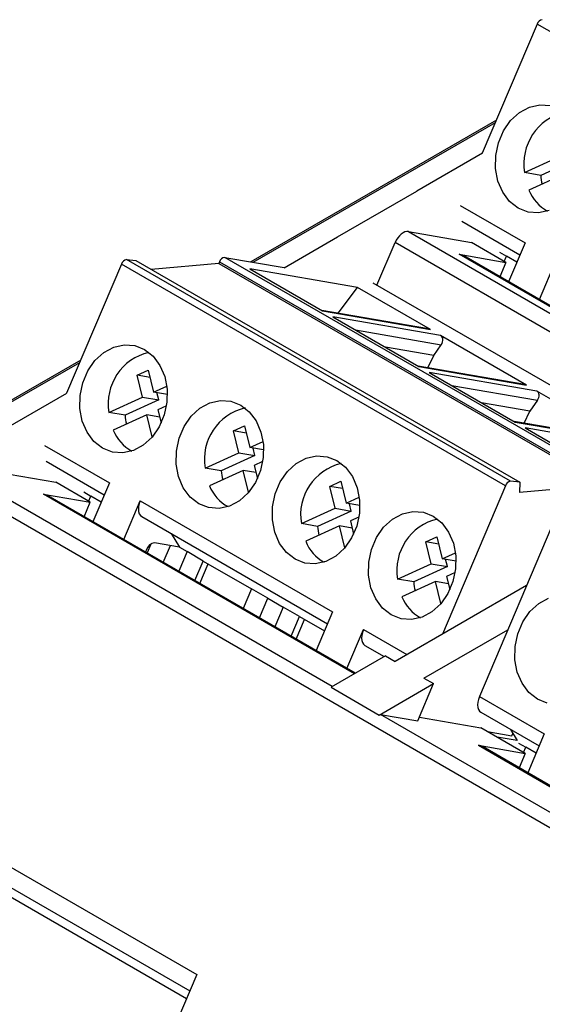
# Model space of a CAD drawing. Header units: millimetres. Extents: x 6 to 273, y 6 to 210.
# Tile 9 of 13: x 203 to 216, y 160 to 184. Entities that reach past the tile are written whole.
import ezdxf

# ---------------------------------------------------------------- set-up
doc = ezdxf.new("R2010")
doc.units = ezdxf.units.MM

msp = doc.modelspace()

# ---------------------------------------------------------------- linework, layer by layer
for p, q in [((215.9544, 183.8428), (214.6115, 180.6795)), ((225.3589, 178.4137), (215.9544, 183.8428)), ((214.9567, 181.4927), (208.9378, 178.018)), ((208.9979, 178.0077), (214.9313, 181.433)), ((214.6138, 180.6782), (213.0088, 179.7516)), ((215.6471, 180.2063), (216.4721, 180.5832)), ((216.8675, 180.5149), (216.0424, 180.138)), ((216.0424, 180.138), (215.6471, 180.2063)), ((216.5784, 180.1491), (215.7533, 179.7722)), ((211.0673, 178.6308), (213.0088, 179.7516)), ((214.0708, 179.3991), (215.6594, 178.482)), ((214.108, 179.0117), (215.5347, 178.1881)), ((212.801, 178.7621), (214.3431, 178.4965)), ((212.801, 178.7621), (221.5231, 173.727)), ((209.7587, 177.8754), (211.0673, 178.6308)), ((212.0308, 177.4472), (212.475, 178.4938)), ((221.1277, 173.4987), (212.475, 178.4938)), ((215.1917, 178.0067), (214.3431, 178.4965)), ((215.6594, 178.482), (215.2555, 177.5306)), ((215.0299, 178.2599), (215.2043, 178.1592)), ((215.3034, 172.6433), (205.8989, 178.0724)), ((205.8989, 178.0724), (206.1261, 178.0491)), ((206.1261, 178.0491), (215.5306, 172.6199)), ((208.1719, 178.0204), (208.1539, 177.9781)), ((208.1719, 178.0204), (217.5764, 172.5913)), ((217.7068, 172.6986), (208.3023, 178.1277)), ((208.3023, 178.1277), (209.7563, 177.8767)), ((214.045, 178.2042), (215.1917, 178.0067)), ((214.156, 178.1557), (214.045, 178.2042)), ((221.6618, 173.8071), (214.045, 178.2042)), ((221.6837, 173.8197), (214.1599, 178.1631)), ((215.1917, 178.0067), (215.042, 177.6539)), ((215.1498, 178.0308), (215.2043, 178.1592)), ((215.4598, 178.0117), (215.2043, 178.1592)), ((216.0098, 177.0952), (216.4137, 178.0466)), ((205.772, 177.9647), (204.429, 174.8014)), ((215.1765, 172.5355), (205.772, 177.9647)), ((208.1539, 177.9781), (206.4988, 177.8339)), ((208.1539, 177.9781), (217.5585, 172.549)), ((208.9164, 177.8453), (210.7, 176.8156)), ((211.5549, 177.3898), (208.9164, 177.8453)), ((211.0793, 176.7584), (211.5549, 177.3898)), ((213.3385, 176.3601), (211.5549, 177.3898)), ((220.2348, 172.7111), (211.9419, 177.4985)), ((213.2927, 176.3763), (210.6796, 176.8274)), ((210.7, 176.8156), (213.3385, 176.3601)), ((210.951, 176.6707), (213.057, 175.4549)), ((213.5895, 176.2152), (210.951, 176.6707)), ((211.5053, 176.3507), (213.6043, 175.9884)), ((215.6955, 174.9994), (213.5895, 176.2152)), ((213.4206, 175.7235), (212.2382, 175.9276)), ((213.4206, 175.7235), (213.6043, 175.9884)), ((204.7743, 175.6145), (201.3349, 173.629)), ((213.2794, 175.4248), (213.4206, 175.7235)), ((201.2312, 173.5241), (204.7489, 175.5548)), ((206.1585, 175.241), (206.4294, 175.3648)), ((206.4294, 175.3648), (206.5607, 174.8288)), ((215.6498, 175.0156), (213.0366, 175.4667)), ((213.057, 175.4549), (215.6955, 174.9994)), ((206.2897, 174.705), (206.1585, 175.241)), ((206.473, 175.1867), (206.1585, 175.241)), ((215.9466, 174.8545), (213.308, 175.31)), ((213.308, 175.31), (215.414, 174.0942)), ((206.5607, 174.8288), (206.8824, 174.9757)), ((213.8623, 174.99), (215.9614, 174.6277)), ((201.4316, 173.0683), (204.4314, 174.8)), ((205.4647, 174.3281), (206.2897, 174.705)), ((206.6851, 174.6367), (205.86, 174.2599)), ((206.2897, 174.705), (206.6851, 174.6367)), ((206.8965, 174.7708), (206.5607, 174.8288)), ((206.6851, 174.6367), (206.6415, 174.8148)), ((215.9614, 174.6277), (215.7776, 174.3628)), ((218.0526, 173.6388), (215.9466, 174.8545)), ((206.8735, 174.4891), (206.6669, 174.3947)), ((206.6669, 174.3947), (206.7456, 174.0732)), ((215.7776, 174.3628), (214.5952, 174.5669)), ((205.86, 174.2599), (205.4647, 174.3281)), ((206.396, 174.2709), (205.5709, 173.8941)), ((206.5272, 173.7349), (206.396, 174.2709)), ((206.7105, 174.2166), (206.396, 174.2709)), ((215.6364, 174.0641), (215.7776, 174.3628)), ((208.5155, 173.8804), (208.7865, 174.0041)), ((208.7865, 174.0041), (208.9177, 173.4681)), ((218.0068, 173.6549), (215.3937, 174.106)), ((215.414, 174.0942), (218.0526, 173.6388)), ((218.3036, 173.4939), (215.665, 173.9493)), ((215.665, 173.9493), (217.4486, 172.9197)), ((206.533, 173.7376), (206.5272, 173.7349)), ((208.6467, 173.3443), (208.5155, 173.8804)), ((208.8301, 173.8261), (208.5155, 173.8804)), ((203.8884, 173.5209), (205.477, 172.6038)), ((208.9177, 173.4681), (209.2395, 173.6151)), ((209.2535, 173.4101), (208.9177, 173.4681)), ((209.0421, 173.2761), (208.9985, 173.4541)), ((207.8217, 172.9674), (208.6467, 173.3443)), ((209.0421, 173.2761), (208.2171, 172.8992)), ((208.6467, 173.3443), (209.0421, 173.2761)), ((210.9357, 167.615), (201.4625, 173.0837)), ((201.4625, 173.0837), (204.1608, 172.618)), ((203.9256, 173.1335), (205.3522, 172.3099)), ((208.2171, 172.8992), (207.8217, 172.9674)), ((209.2306, 173.1284), (209.0239, 173.034)), ((209.0239, 173.034), (209.1026, 172.7125)), ((221.2451, 161.2781), (201.3518, 172.7622)), ((208.753, 172.9103), (207.9279, 172.5334)), ((208.8842, 172.3742), (208.753, 172.9103)), ((209.0675, 172.856), (208.753, 172.9103)), ((205.0093, 172.1281), (204.1608, 172.618)), ((205.477, 172.6038), (205.0731, 171.6525)), ((210.8725, 172.5197), (211.1435, 172.6435)), ((211.0038, 171.9836), (210.8725, 172.5197)), ((211.1871, 172.4654), (210.8725, 172.5197)), ((211.1435, 172.6435), (211.2747, 172.1074)), ((215.1765, 172.5355), (213.6331, 168.9)), ((215.5306, 172.6199), (215.3034, 172.6433)), ((215.5306, 172.6199), (215.5196, 172.3714)), ((217.5585, 172.549), (215.5196, 172.3714)), ((203.8628, 172.326), (205.0093, 172.1281)), ((203.9737, 172.2775), (203.8628, 172.326)), ((211.4796, 167.929), (203.8628, 172.326)), ((211.5014, 167.9416), (203.9776, 172.2849)), ((204.8474, 172.3817), (205.0219, 172.281)), ((204.9672, 172.1524), (205.0219, 172.281)), ((205.2773, 172.1335), (205.0219, 172.281)), ((208.8901, 172.3769), (208.8842, 172.3742)), ((211.2747, 172.1074), (211.5965, 172.2544)), ((204.8597, 171.7757), (205.0093, 172.1281)), ((205.8274, 171.2171), (206.2312, 172.1684)), ((206.2312, 172.1684), (210.9453, 169.447)), ((210.1787, 171.6067), (211.0038, 171.9836)), ((211.0038, 171.9836), (211.3991, 171.9154)), ((211.6106, 172.0494), (211.2747, 172.1074)), ((211.3991, 171.9154), (211.3555, 172.0934)), ((206.2685, 171.781), (210.8205, 169.1532)), ((211.3991, 171.9154), (210.5741, 171.5385)), ((211.5876, 171.7677), (211.381, 171.6734)), ((216.4257, 171.8144), (214.5397, 167.372)), ((210.5741, 171.5385), (210.1787, 171.6067)), ((211.11, 171.5496), (210.285, 171.1727)), ((211.2412, 171.0135), (211.11, 171.5496)), ((211.4246, 171.4953), (211.11, 171.5496)), ((211.381, 171.6734), (211.4597, 171.3519)), ((206.9928, 171.3629), (207.1903, 171.0292)), ((213.2295, 171.159), (213.5005, 171.2828)), ((213.5005, 171.2828), (213.6317, 170.7467)), ((206.4921, 171.1059), (206.3992, 170.887)), ((207.1903, 171.0292), (206.5845, 171.1338)), ((206.7975, 170.657), (206.9716, 171.067)), ((207.1903, 171.0292), (207.3789, 170.9203)), ((211.2471, 171.0162), (211.2412, 171.0135)), ((213.3608, 170.6229), (213.2295, 171.159)), ((213.5441, 171.1047), (213.2295, 171.159)), ((206.3885, 170.9721), (206.3618, 170.9086)), ((207.3789, 170.9203), (207.1747, 170.4393)), ((207.7772, 170.6904), (207.3789, 170.9203)), ((213.6317, 170.7467), (213.9535, 170.8937)), ((207.573, 170.2094), (207.7772, 170.6904)), ((207.694, 170.1395), (207.8982, 170.6206)), ((207.7772, 170.6904), (208.9604, 170.0073)), ((212.5357, 170.2461), (213.3608, 170.6229)), ((213.7561, 170.5547), (212.9311, 170.1778)), ((213.3608, 170.6229), (213.7561, 170.5547)), ((213.9676, 170.6887), (213.6317, 170.7467)), ((213.7561, 170.5547), (213.7125, 170.7328)), ((213.9446, 170.4071), (213.738, 170.3127)), ((213.738, 170.3127), (213.8167, 169.9912)), ((215.6934, 170.0894), (212.476, 168.2321)), ((212.9311, 170.1778), (212.5357, 170.2461)), ((213.467, 170.1889), (212.642, 169.812)), ((213.5983, 169.6528), (213.467, 170.1889)), ((213.7816, 170.1346), (213.467, 170.1889)), ((208.9604, 170.0073), (208.7562, 169.5263)), ((209.3588, 169.7774), (208.9604, 170.0073)), ((209.1546, 169.2964), (209.3588, 169.7774)), ((209.3588, 169.7774), (209.7359, 169.5597)), ((209.7359, 169.5597), (209.5317, 169.0786)), ((210.1342, 169.3297), (209.7359, 169.5597)), ((213.6041, 169.6555), (213.5983, 169.6528)), ((209.93, 168.8487), (210.1342, 169.3297)), ((210.1342, 169.3297), (210.7456, 168.9768)), ((210.9453, 169.447), (210.5414, 168.4957)), ((210.051, 168.7789), (210.2552, 169.2599)), ((211.2957, 168.0603), (211.6995, 169.0116)), ((211.6995, 169.0116), (212.7629, 168.3977)), ((213.1831, 167.8239), (215.2343, 169.008)), ((211.7368, 168.6242), (212.2103, 168.3508)), ((212.2403, 168.3681), (210.9069, 167.5984)), ((212.2403, 168.3681), (212.476, 168.2321)), ((212.0854, 166.918), (213.4188, 167.6878)), ((213.0315, 166.7755), (213.4188, 167.6878)), ((213.1831, 167.8239), (213.4188, 167.6878)), ((210.9069, 167.5984), (212.0854, 166.918)), ((214.5397, 167.372), (216.1307, 166.4535)), ((221.5894, 161.4647), (212.1162, 166.9335)), ((212.1162, 166.9335), (213.0315, 166.7755)), ((214.577, 166.9846), (216.006, 166.1597)), ((213.0692, 166.8643), (214.5788, 166.6038)), ((215.663, 165.9778), (214.5788, 166.6038)), ((214.7384, 166.5116), (215.3368, 166.4083)), ((215.3013, 166.5665), (215.4638, 166.292)), ((215.3368, 166.4083), (215.361, 166.4655)), ((215.3735, 166.4445), (215.3509, 166.4417)), ((216.1307, 166.4535), (215.7269, 165.5022)), ((215.4661, 166.2906), (214.9741, 166.3756)), ((215.5012, 166.2314), (215.6756, 166.1307)), ((214.5165, 166.1758), (215.663, 165.9778)), ((214.5165, 166.1758), (221.1162, 162.3659)), ((221.1785, 162.3551), (214.6313, 166.1347)), ((215.663, 165.9778), (215.5134, 165.6255)), ((215.621, 166.0021), (215.6756, 166.1307)), ((215.9311, 165.9833), (215.6756, 166.1307)), ((198.4716, 165.8397), (207.6169, 160.5603)), ((198.8478, 165.1252), (207.4473, 160.1608)), ((199.2586, 164.6555), (207.368, 159.974)), ((207.6169, 160.5603), (207.1546, 159.4714))]:
    msp.add_line(p, q)
at = {"flags": 128}
for points in [[(215.4919, 179.3316), (215.2812, 179.497), (215.1126, 179.7231), (214.9958, 179.9967), (214.9378, 180.302), (214.9417, 180.6212), (215.0075, 180.9357), (215.1313, 181.2273), (215.3059, 181.479), (215.5212, 181.6762), (215.7645, 181.8074), (216.0219, 181.8651), (216.2783, 181.8458)], [(216.2462, 179.2749), (215.9888, 179.2173), (215.7324, 179.2365), (215.4919, 179.3316)], [(205.3095, 173.4535), (205.0988, 173.6189), (204.9301, 173.8449), (204.8134, 174.1186), (204.7553, 174.4238), (204.7593, 174.743), (204.8251, 175.0575), (204.9489, 175.3491), (205.1235, 175.6008), (205.3387, 175.798), (205.5821, 175.9292), (205.8395, 175.9869), (206.0959, 175.9676), (206.3365, 175.8725), (206.5472, 175.7071), (206.7158, 175.481), (206.8325, 175.2074), (206.8906, 174.9021), (206.8866, 174.583), (206.8208, 174.2685), (206.697, 173.9769), (206.5224, 173.7252), (206.3072, 173.528), (206.0638, 173.3967), (205.8064, 173.3391), (205.55, 173.3584), (205.3095, 173.4535)], [(207.6665, 172.0928), (207.4558, 172.2582), (207.2872, 172.4843), (207.1704, 172.7579), (207.1124, 173.0631), (207.1164, 173.3823), (207.1822, 173.6968), (207.3059, 173.9884), (207.4805, 174.2401), (207.6958, 174.4373), (207.9391, 174.5685), (208.1965, 174.6262), (208.4529, 174.6069), (208.6935, 174.5118), (208.9042, 174.3464), (209.0728, 174.1203), (209.1895, 173.8467), (209.2476, 173.5414), (209.2436, 173.2223), (209.1778, 172.9078), (209.054, 172.6162), (208.8794, 172.3645), (208.6642, 172.1673), (208.4208, 172.036), (208.1635, 171.9784), (207.907, 171.9977), (207.6665, 172.0928)], [(210.0235, 170.7321), (209.8128, 170.8975), (209.6442, 171.1236), (209.5275, 171.3972), (209.4694, 171.7025), (209.4734, 172.0216), (209.5392, 172.3361), (209.663, 172.6277), (209.8375, 172.8794), (210.0528, 173.0766), (210.2962, 173.2079), (210.5535, 173.2655), (210.8099, 173.2462), (211.0505, 173.1511), (211.2612, 172.9857), (211.4298, 172.7596), (211.5466, 172.486), (211.6046, 172.1808), (211.6006, 171.8616), (211.5348, 171.5471), (211.411, 171.2555), (211.2365, 171.0038), (211.0212, 170.8066), (210.7778, 170.6754), (210.5205, 170.6177), (210.2641, 170.637), (210.0235, 170.7321)], [(206.2312, 172.1684), (206.2057, 172.0968), (206.1903, 172.0264), (206.1856, 171.9599), (206.1918, 171.8998), (206.2086, 171.8485), (206.2353, 171.8079), (206.2685, 171.781)], [(212.3805, 169.3714), (212.1698, 169.5368), (212.0012, 169.7629), (211.8845, 170.0365), (211.8264, 170.3418), (211.8304, 170.6609), (211.8962, 170.9754), (212.02, 171.267), (212.1946, 171.5187), (212.4098, 171.7159), (212.6532, 171.8472), (212.9106, 171.9048), (213.167, 171.8856), (213.4075, 171.7904), (213.6182, 171.625), (213.7868, 171.399), (213.9036, 171.1253), (213.9616, 170.8201), (213.9577, 170.5009), (213.8919, 170.1864), (213.7681, 169.8948), (213.5935, 169.6431), (213.3782, 169.4459), (213.1349, 169.3147), (212.8775, 169.257), (212.6211, 169.2763), (212.3805, 169.3714)], [(215.9632, 167.3032), (215.7525, 167.4686), (215.5839, 167.6947), (215.4672, 167.9683), (215.4091, 168.2735), (215.4131, 168.5927), (215.4789, 168.9072), (215.6027, 169.1988), (215.7772, 169.4505), (215.9925, 169.6477), (216.2359, 169.779)], [(211.6995, 169.0116), (211.674, 168.94), (211.6586, 168.8696), (211.6539, 168.8031), (211.6601, 168.743), (211.6769, 168.6917), (211.7036, 168.6511), (211.7368, 168.6242)], [(214.5397, 167.372), (214.5142, 167.3004), (214.4988, 167.23), (214.4941, 167.1635), (214.5003, 167.1034), (214.5171, 167.0521), (214.5439, 167.0115), (214.577, 166.9846)], [(216.2038, 167.2081), (215.9632, 167.3032)], [(214.6313, 166.1347), (214.5981, 166.1515), (214.5165, 166.1758)]]:
    msp.add_lwpolyline(points, dxfattribs=at)
for centre, radius, start, end in [((216.102, 183.7977), 0.1543, 97.68832, 162.9874), ((216.9191, 180.4227), 1.2903, 103.16753, 189.65378), ((217.4893, 180.2569), 1.4517, 184.69641, 193.41221), ((216.6864, 180.1447), 1.0047, 201.75943, 241.55131), ((205.9196, 177.9195), 0.1543, 97.68832, 162.9874), ((208.316, 177.9782), 0.1501, 95.2149, 163.67611), ((206.7367, 174.5445), 1.2903, 103.16753, 189.65378), ((209.0937, 173.1838), 1.2903, 103.16753, 189.65378), ((207.3069, 174.3787), 1.4517, 184.69641, 193.41221), ((206.504, 174.2665), 1.0047, 201.75943, 241.55131), ((211.4507, 171.8231), 1.2903, 103.16753, 189.65378), ((209.6639, 173.018), 1.4517, 184.69641, 193.41221), ((208.861, 172.9058), 1.0047, 201.75943, 241.55131), ((215.3241, 172.4904), 0.1543, 97.68832, 162.9874), ((212.0209, 171.6574), 1.4517, 184.69641, 193.41221), ((213.8078, 170.4624), 1.2903, 103.16753, 189.65378), ((206.6051, 170.9092), 0.2256, 95.25407, 163.81119), ((211.2181, 171.5451), 1.0047, 201.75943, 241.55131), ((214.3779, 170.2967), 1.4517, 184.69641, 193.41221), ((213.5751, 170.1845), 1.0047, 201.75943, 241.55131), ((212.2278, 166.6725), 0.2838, 113.14625, 120.11477)]:
    msp.add_arc(centre, radius, start, end)
for centre, start_param, end_param in [((213.193, 176.1905), 0.2621959, 0.5480426), ((213.444, 176.0456), 5.1142112, 6.5453812), ((215.55, 174.8298), 0.2621959, 0.5480426), ((215.8011, 174.6849), 5.1142112, 6.5453812)]:
    msp.add_ellipse(centre, major_axis=(0.1772, 0.1426), ratio=0.6931339, start_param=start_param, end_param=end_param)
msp.add_open_spline([(212.801, 178.7621), (212.7493, 178.7711), (212.684, 178.7473), (212.5633, 178.648), (212.5086, 178.573), (212.475, 178.4938)], degree=3, knots=[0, 0, 0, 0, 0.5, 0.5, 1, 1, 1, 1])

doc.saveas('drawing.dxf')
